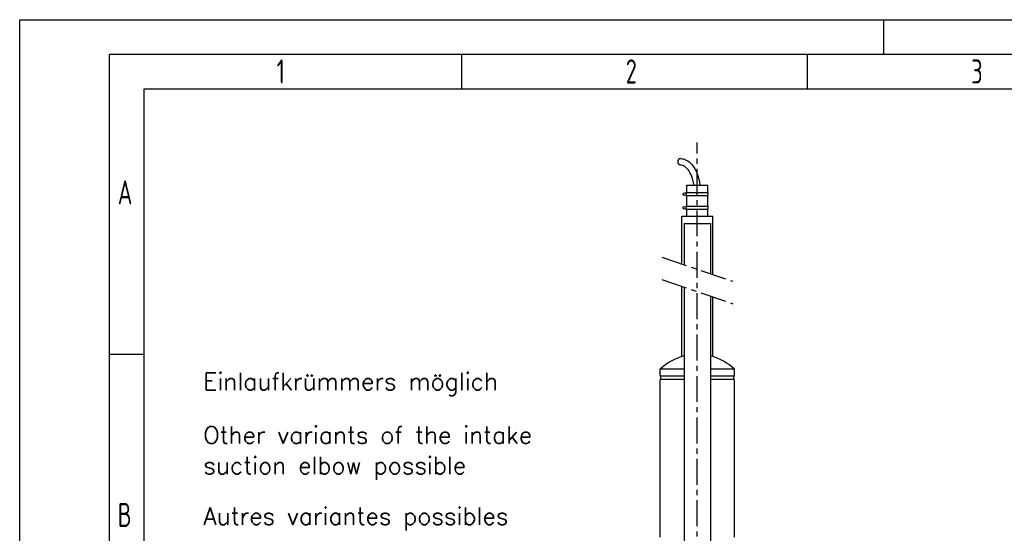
# Model space of a CAD drawing. Header units: millimetres. Extents: x 0 to 8400, y 0 to 5940.
# Tile 34 of 51: x 0 to 2849, y 4452 to 5940. Entities that reach past the tile are written whole.
import ezdxf

# ---------------------------------------------------------------- set-up
doc = ezdxf.new("R2010")
doc.units = ezdxf.units.MM
doc.header["$LTSCALE"] = 20
doc.linetypes.add('MITTE', pattern=[2, 1.25, -0.25, 0.25, -0.25])
doc.layers.get('0').update_dxf_attribs({"linetype": 'CONTINUOUS'})
for name, color, linetype in [('02-LINIE-035', 2, 'CONTINUOUS'), ('05-ACHSE', 1, 'MITTE'), ('10-TEXT-025', 1, 'CONTINUOUS'), ('KSB-BLATTRAND', 2, 'CONTINUOUS')]:
    doc.layers.add(name, color=color, linetype=linetype)
doc.styles.add('ACA_NORM', font='ROMANS.SHX')
doc.styles.get("Standard").update_dxf_attribs({"font": 'ISOCP.SHX'})

# ---------------------------------------------------------------- blocks, each defined once
blk = doc.blocks.new('Rahmen_A3')
at = {"color": 1, "ltscale": 150}
for p, q in [((0, 0), (0, 297)), ((0, 297), (420, 297)), ((64, 287), (64, 292)), ((114, 287), (114, 292)), ((18, 10), (18, 287)), ((18, 287), (410, 287)), ((18, 248.5), (13, 248.5))]:
    blk.add_line(p, q, dxfattribs=at)
at = {"color": 3, "ltscale": 150}
for p, q in [((125, 297), (125, 292)), ((13, 5), (13, 292)), ((13, 292), (415, 292))]:
    blk.add_line(p, q, dxfattribs=at)
at = {"color": 1, "ltscale": 150, "width": 0.75}
for s, p in [('1', (37.1875, 287.75)), ('2', (87.6875, 287.75)), ('3', (137.6875, 287.75)), ('A', (14.1875, 270.25)), ('B', (14.1875, 223.5))]:
    blk.add_text(s, height=3.5, dxfattribs=at).set_placement(p)

msp = doc.modelspace()

# ---------------------------------------------------------------- linework, layer by layer
at = {"layer": '02-LINIE-035'}
for p, q in [((1930.8, 5460.4), (1991.1, 5460.4)), ((1930.8, 5438.4), (1930.8, 5460.4)), ((1991.1, 5438.4), (1991.1, 5460.4)), ((1920.1, 5436.4), (1927.1, 5438.4)), ((1920.1, 5436.4), (1920.8, 5436.4)), ((1920.1, 5432.4), (1920.8, 5432.4)), ((1927.1, 5430.4), (1920.1, 5432.4)), ((1927.8, 5438.4), (1920.8, 5436.4)), ((1920.8, 5432.4), (1927.8, 5430.4)), ((1927.1, 5438.4), (1927.8, 5438.4)), ((1927.8, 5430.4), (1927.1, 5430.4)), ((1927.8, 5438.4), (1929.8, 5438.4)), ((1929.8, 5430.4), (1927.8, 5430.4)), ((1992.1, 5438.4), (1929.8, 5438.4)), ((1929.8, 5430.4), (1929.8, 5438.4)), ((1929.8, 5430.4), (1992.1, 5430.4)), ((1930.8, 5399.1), (1930.8, 5430.4)), ((1991.1, 5399.1), (1991.1, 5430.4)), ((1992.1, 5430.4), (1992.1, 5438.4)), ((1920.1, 5397.1), (1927.1, 5399.1)), ((1920.1, 5397.1), (1920.8, 5397.1)), ((1920.1, 5393.1), (1920.8, 5393.1)), ((1927.1, 5391.1), (1920.1, 5393.1)), ((1927.8, 5399.1), (1920.8, 5397.1)), ((1920.8, 5393.1), (1927.8, 5391.1)), ((1927.1, 5399.1), (1927.8, 5399.1)), ((1927.8, 5391.1), (1927.1, 5391.1)), ((1927.8, 5399.1), (1929.8, 5399.1)), ((1929.8, 5391.1), (1927.8, 5391.1)), ((1992.1, 5399.1), (1929.8, 5399.1)), ((1929.8, 5391.1), (1929.8, 5399.1)), ((1929.8, 5391.1), (1992.1, 5391.1)), ((1930.8, 5370.4), (1930.8, 5391.1)), ((1991.1, 5370.4), (1991.1, 5391.1)), ((1992.1, 5391.1), (1992.1, 5399.1)), ((1916, 5370.4), (2006, 5370.4)), ((1916, 5232.3), (1916, 5370.4)), ((2006, 5201.9), (2006, 5370.4)), ((1922.9, 5349.5), (1999.1, 5349.5)), ((1922.9, 5349.5), (1922.9, 5230)), ((1999.1, 5349.5), (1999.1, 5204.2)), ((1916, 4963.7), (1916, 5167.1)), ((1922.9, 5164.8), (1922.9, 3919.4)), ((1999.1, 5139), (1999.1, 3929.4)), ((2006, 4963.7), (2006, 5136.6)), ((1922.9, 4927), (1853.5, 4927)), ((1853.5, 4907), (1853.5, 4927)), ((1922.9, 4907), (1853.5, 4907)), ((1855.5, 4897), (1855.5, 4907)), ((2068.5, 4927), (1999.1, 4927)), ((2068.5, 4907), (1999.1, 4907)), ((2066.5, 4897), (2066.5, 4907)), ((2068.5, 4907), (2068.5, 4927)), ((1922.9, 4897), (1853.5, 4897)), ((1853.5, 4440.4), (1853.5, 4897)), ((2068.5, 4897), (1999.1, 4897)), ((2068.5, 4440.4), (2068.5, 4897))]:
    msp.add_line(p, q, dxfattribs=at)
for start, end in [(104.2295, 133.9117), (46.0883, 75.7705)]:
    msp.add_arc((1961, 4815.4), 155, start, end, dxfattribs=at)
for centre, major_axis, ratio, start_param, end_param in [((1912, 5528.4), (0, -9), 0.83885, 3.141593, 6.283185), ((1920.3, 5434.4), (0, -2), 0.739623, 3.282683, 6.142095), ((1921, 5434.4), (0, 2), 0.739623, 0.14109, 3.000502), ((1920.3, 5395.1), (0, -2), 0.739623, 3.282683, 6.142095), ((1921, 5395.1), (0, 2), 0.739623, 0.14109, 3.000502)]:
    msp.add_ellipse(centre, major_axis=major_axis, ratio=ratio, start_param=start_param, end_param=end_param, dxfattribs=at)
for points, knots in [([(1912, 5537.4), (1917.8, 5537.4), (1923.6, 5535.9), (1934.7, 5530.3), (1940, 5526), (1949.7, 5514.8), (1954.1, 5507.9), (1961.3, 5492.1), (1964.1, 5483.3), (1967.2, 5469.6), (1968, 5465), (1968.6, 5460.4)], [0, 0, 0, 0, 0.265755, 0.265755, 0.558414, 0.558414, 0.872573, 0.872573, 1.186732, 1.186732, 1.337082, 1.337082, 1.337082, 1.337082]), ([(1912, 5519.4), (1915.4, 5519.4), (1918.8, 5518.4), (1926.2, 5514.1), (1930, 5510.6), (1937, 5501.2), (1940.2, 5495.5), (1945.5, 5482.4), (1947.7, 5474.9), (1949.7, 5464.7), (1950.1, 5462.6), (1950.4, 5460.4)], [0, 0, 0, 0, 0.314159, 0.314159, 0.628319, 0.628319, 0.927228, 0.927228, 1.228637, 1.228637, 1.308932, 1.308932, 1.308932, 1.308932])]:
    msp.add_open_spline(points, degree=3, knots=knots, dxfattribs=at)
at = {"layer": '05-ACHSE', "ltscale": 3}
for p, q in [((1961, 3512.4), (1961, 5583.9)), ((1858, 5252), (2064, 5182.2)), ((1858, 5186.8), (2064, 5117))]:
    msp.add_line(p, q, dxfattribs=at)

# ---------------------------------------------------------------- block references
at = {"layer": 'KSB-BLATTRAND', "xscale": 20, "yscale": 20, "zscale": 20}
msp.add_blockref('Rahmen_A3', (0, 0), dxfattribs=at)

# ---------------------------------------------------------------- texts
at = {"layer": '10-TEXT-025', "style": 'ACA_NORM'}
for s, p in [('Einlaufkrümmers möglich ', (531.5, 4866.9)), ('Other variants of the intake', (531.5, 4711.5)), ('suction elbow possible', (531.5, 4623.2)), ('Autres variantes possibles', (531.5, 4476.5))]:
    msp.add_text(s, height=50, dxfattribs=at).set_placement(p)

doc.saveas('drawing.dxf')
